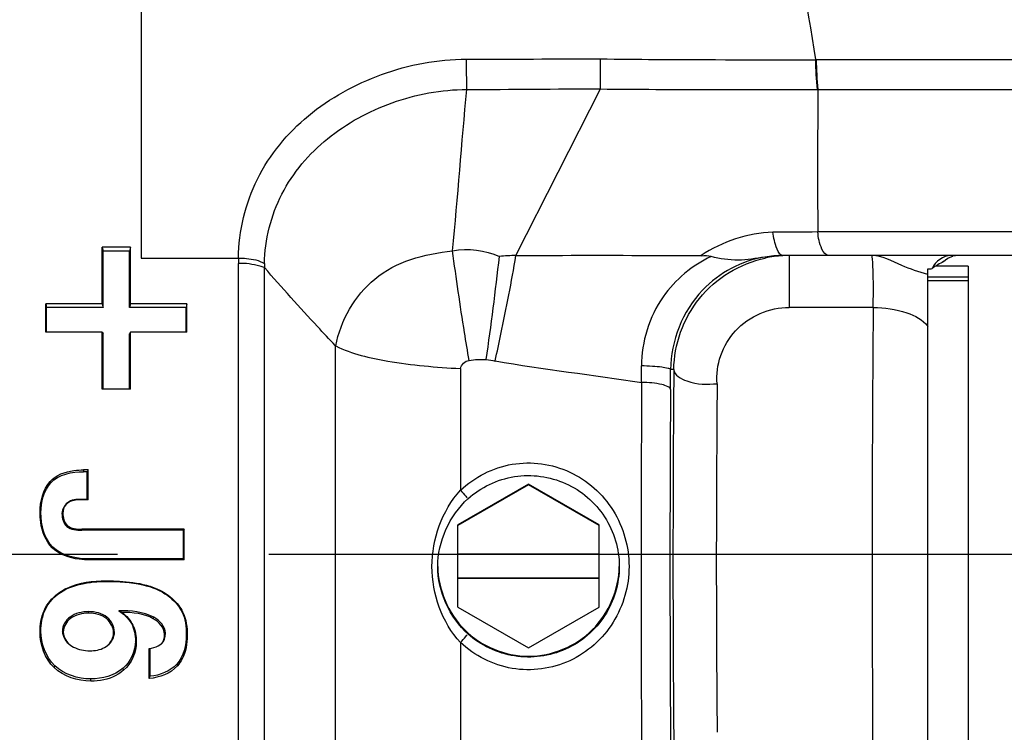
# Model space of a CAD drawing. Header units: millimetres. Extents: x 5828 to 6704, y 123 to 421.
# Tile 8 of 256: x 6376.04 to 6378.48, y 188.84 to 190.61. Entities that reach past the tile are written whole.
import ezdxf

# ---------------------------------------------------------------- set-up
doc = ezdxf.new("R2010")
doc.units = ezdxf.units.MM
doc.linetypes.add('CENTER', pattern=[0.6, 0.375, -0.075, 0.075, -0.075])
for name, color, linetype in [('中心线', 7, 'Continuous'), ('外形图', 7, 'Continuous'), ('尺寸标注', 7, 'Continuous')]:
    doc.layers.add(name, color=color, linetype=linetype)
doc.styles.add('微软雅黑', font='msyh.ttc', dxfattribs={"height": 1.5})
doc.dimstyles.new('尺寸标注_1_20比例', dxfattribs={"dimtxt": 1.5, "dimasz": 1.25, "dimexe": 0.5, "dimexo": 0.4, "dimgap": 0.5, "dimtad": 1, "dimdec": 1, "dimlfac": 20, "dimdsep": 46, "dimtxsty": '微软雅黑', "dimcen": 0.09, "dimadec": 0, "dimazin": 0, "dimtp": 0.01, "dimtm": 0.01, "dimtfac": 1, "dimtdec": 1, "dimtofl": 0, "dimtmove": 0, "dimatfit": 3, "dimfxl": 1, "dimtolj": 1, "dimarcsym": 0})

# ---------------------------------------------------------------- blocks, each defined once
blk = doc.blocks.new('*D1099')
at = {"layer": 'Defpoints', "color": 0}
for p in [(6385.3045, 191.5488), (6370.1354, 186.9495), (6385.3045, 186.9495)]:
    blk.add_point(p, dxfattribs=at)
at = {"layer": '尺寸标注', "color": 0, "lineweight": -2}
for p, q in [((6384.9045, 191.5488), (6369.6354, 191.5488)), ((6370.1354, 190.2988), (6370.1354, 188.1995)), ((6384.9045, 186.9495), (6369.6354, 186.9495))]:
    blk.add_line(p, q, dxfattribs=at)
at = {"layer": '尺寸标注', "color": 0}
for points in [[(6370.3437, 190.2988), (6369.927, 190.2988), (6370.1354, 191.5488)], [(6369.927, 188.1995), (6370.3437, 188.1995), (6370.1354, 186.9495)]]:
    blk.add_solid(points, dxfattribs=at)
at = {"layer": '尺寸标注', "color": 0, "insert": (6368.8616, 189.3315), "char_height": 1.5, "attachment_point": 5, "rotation": 90, "style": '微软雅黑'}
blk.add_mtext('\\A1;\\A1;{\\fAlibaba PuHuiTi 3.0 55 Regular|b0|i0|c134|p18;92}', dxfattribs=at)
blk = doc.blocks.new('*D1154')
at = {"layer": 'Defpoints', "color": 0}
for p in [(6379.9545, 192.4633), (6364.2871, 186.104), (6379.9545, 186.104)]:
    blk.add_point(p, dxfattribs=at)
at = {"layer": '尺寸标注', "color": 0, "lineweight": -2}
for p, q in [((6379.5545, 192.4633), (6363.7871, 192.4633)), ((6364.2871, 191.2133), (6364.2871, 187.354)), ((6379.5545, 186.104), (6363.7871, 186.104))]:
    blk.add_line(p, q, dxfattribs=at)
at = {"layer": '尺寸标注', "color": 0}
for points in [[(6364.4954, 191.2133), (6364.0787, 191.2133), (6364.2871, 192.4633)], [(6364.0787, 187.354), (6364.4954, 187.354), (6364.2871, 186.104)]]:
    blk.add_solid(points, dxfattribs=at)
at = {"layer": '尺寸标注', "color": 0, "insert": (6363.008, 189.0559), "char_height": 1.5, "attachment_point": 5, "rotation": 90, "style": '微软雅黑'}
blk.add_mtext('\\A1;\\A1;126', dxfattribs=at)

msp = doc.modelspace()

# ---------------------------------------------------------------- linework, layer by layer
at = {"layer": '中心线', "linetype": 'CENTER', "ltscale": 5}
msp.add_line((6373.6606, 189.2836), (6422.2283, 189.2836), dxfattribs=at)
at = {"layer": '外形图', "linetype": 'ByBlock'}
for p, q in [((6376.3445, 191.4138), (6376.3445, 190.0173)), ((6378.0161, 190.509), (6378.0178, 190.509)), ((6378.0178, 190.509), (6379.6514, 190.5091)), ((6377.2735, 190.0235), (6377.4827, 190.4364)), ((6378.0204, 190.435), (6378.022, 190.4351)), ((6378.022, 190.4351), (6379.6463, 190.4352)), ((6379.5942, 190.0819), (6378.0217, 190.0819)), ((6376.2475, 189.9036), (6376.2475, 190.0444)), ((6376.3175, 190.0444), (6376.2475, 190.0444)), ((6376.2475, 190.0444), (6376.2497, 190.0342)), ((6376.2497, 189.8948), (6376.2497, 190.0342)), ((6376.3153, 190.0342), (6376.2497, 190.0342)), ((6376.3175, 190.0444), (6376.3153, 190.0342)), ((6376.3153, 189.8948), (6376.3153, 190.0342)), ((6376.3175, 189.9036), (6376.3175, 190.0444)), ((6376.3445, 190.0173), (6376.5856, 190.0173)), ((6380.6429, 190.0235), (6377.9354, 190.0235)), ((6377.9506, 190.0235), (6377.9506, 189.8949)), ((6376.5856, 187.2706), (6376.5856, 190.0042)), ((6376.6498, 187.3042), (6376.6498, 189.9937)), ((6378.2945, 188.5408), (6378.2945, 189.9903)), ((6378.3945, 189.997), (6378.3138, 189.997)), ((6378.3945, 189.997), (6378.3945, 188.5703)), ((6378.3945, 189.9701), (6378.2945, 189.9701)), ((6378.3945, 189.9612), (6378.2945, 189.9612)), ((6376.1075, 189.8333), (6376.1075, 189.9036)), ((6376.2475, 189.9036), (6376.1075, 189.9036)), ((6376.1075, 189.9036), (6376.1097, 189.8948)), ((6376.1097, 189.8333), (6376.1097, 189.8948)), ((6376.2497, 189.8948), (6376.1097, 189.8948)), ((6376.2475, 189.9036), (6376.2497, 189.8948)), ((6376.3175, 189.9036), (6376.3153, 189.8948)), ((6376.4553, 189.8948), (6376.3153, 189.8948)), ((6376.4575, 189.9036), (6376.3175, 189.9036)), ((6376.4575, 189.9036), (6376.4553, 189.8948)), ((6376.4553, 189.8333), (6376.4553, 189.8948)), ((6376.4575, 189.8333), (6376.4575, 189.9036)), ((6378.1591, 189.8949), (6377.9506, 189.8949)), ((6376.2475, 189.8333), (6376.1075, 189.8333)), ((6376.2475, 189.6927), (6376.2475, 189.8333)), ((6376.2475, 189.8333), (6376.2497, 189.8295)), ((6376.2497, 189.6927), (6376.2497, 189.8295)), ((6376.3175, 189.8333), (6376.3153, 189.8295)), ((6376.3153, 189.6927), (6376.3153, 189.8295)), ((6376.3175, 189.6927), (6376.3175, 189.8333)), ((6376.4575, 189.8333), (6376.3175, 189.8333)), ((6376.8254, 189.8007), (6376.8254, 187.8182)), ((6376.8254, 189.8007), (6376.8268, 189.7997)), ((6377.1357, 189.7434), (6377.1357, 189.4417)), ((6377.6649, 189.7407), (6377.6569, 189.7407)), ((6376.3175, 189.6927), (6376.2475, 189.6927)), ((6376.2014, 189.4922), (6376.2014, 189.4878)), ((6376.2124, 189.4922), (6376.2014, 189.4922)), ((6376.2102, 189.4878), (6376.2014, 189.4878)), ((6376.2124, 189.4922), (6376.2102, 189.4878)), ((6376.2102, 189.4186), (6376.2102, 189.4878)), ((6376.2124, 189.4178), (6376.2124, 189.4922)), ((6376.1185, 189.4637), (6376.1202, 189.4603)), ((6377.3045, 189.4573), (6377.1295, 189.3563)), ((6377.3045, 189.4551), (6377.1295, 189.3541)), ((6377.3045, 189.4573), (6377.3045, 189.4551)), ((6377.4795, 189.3563), (6377.3045, 189.4573)), ((6377.4795, 189.3541), (6377.3045, 189.4551)), ((6376.1999, 189.4183), (6376.2, 189.419)), ((6376.2124, 189.4178), (6376.1999, 189.4183)), ((6376.2102, 189.4186), (6376.2, 189.419)), ((6376.2124, 189.4178), (6376.2102, 189.4186)), ((6376.0934, 189.3873), (6376.0956, 189.3862)), ((6376.15, 189.3853), (6376.1478, 189.3843)), ((6377.1295, 189.1521), (6377.1295, 189.3563)), ((6377.4795, 189.1521), (6377.4795, 189.3563)), ((6376.1973, 189.3453), (6376.1973, 189.3425)), ((6376.451, 189.3453), (6376.1973, 189.3453)), ((6376.4488, 189.3425), (6376.1973, 189.3425)), ((6376.451, 189.3453), (6376.4488, 189.3425)), ((6376.4488, 189.2716), (6376.4488, 189.3425)), ((6376.451, 189.2693), (6376.451, 189.3453)), ((6376.1236, 189.2994), (6376.1251, 189.3008)), ((6377.4795, 189.2831), (6377.1295, 189.2831)), ((6376.2173, 189.2693), (6376.2173, 189.2716)), ((6376.4488, 189.2716), (6376.2173, 189.2716)), ((6376.451, 189.2693), (6376.2173, 189.2693)), ((6376.451, 189.2693), (6376.4488, 189.2716)), ((6376.2577, 189.2174), (6376.2577, 189.2159)), ((6376.3486, 189.2086), (6376.3481, 189.2072)), ((6377.1295, 189.2244), (6377.4795, 189.2244)), ((6377.4795, 189.2231), (6377.1295, 189.2231)), ((6376.1365, 189.185), (6376.1378, 189.1844)), ((6376.4115, 189.1813), (6376.4101, 189.1806)), ((6376.2138, 189.1372), (6376.2138, 189.141)), ((6376.447, 189.1403), (6376.445, 189.1409)), ((6377.1295, 189.1521), (6377.3045, 189.051)), ((6377.3045, 189.051), (6377.4795, 189.1521)), ((6376.1689, 189.1241), (6376.1677, 189.1276)), ((6376.2587, 189.1232), (6376.2601, 189.1266)), ((6376.3742, 189.1234), (6376.3753, 189.127)), ((6376.0934, 189.0907), (6376.0956, 189.0928)), ((6376.151, 189.0902), (6376.1488, 189.0923)), ((6376.2757, 189.0883), (6376.2779, 189.0904)), ((6376.402, 189.0854), (6376.4042, 189.0875)), ((6376.4583, 189.0817), (6376.4561, 189.0839)), ((6376.1697, 189.0574), (6376.1685, 189.0581)), ((6376.1697, 189.0574), (6376.1765, 189.0532)), ((6376.2597, 189.0564), (6376.261, 189.0571)), ((6376.332, 189.0659), (6376.3299, 189.0682)), ((6376.3866, 189.0563), (6376.3932, 189.0606)), ((6376.3932, 189.0606), (6376.3946, 189.0613)), ((6377.1357, 189.0645), (6377.1357, 188.2704)), ((6376.2531, 189.0521), (6376.2597, 189.0564)), ((6376.364, 188.9752), (6376.364, 189.0494)), ((6376.3662, 188.9808), (6376.3662, 189.0494)), ((6376.4339, 189.0065), (6376.4323, 189.0109)), ((6376.1283, 189.0024), (6376.1298, 189.007)), ((6376.3006, 188.9958), (6376.2992, 189.0006)), ((6376.2192, 188.9686), (6376.2192, 188.9741))]:
    msp.add_line(p, q, dxfattribs=at)
for centre, radius, start, end in [((6580.3755, 223.342), 205.0057, 188.978318, 189.215981), ((6372.1424, 190.4232), 5.009, 0.1357, 0.9925), ((6375.2872, 190.4809), 2.1959, 358.8391, 0.7803), ((6378.7736, 190.5143), 0.7575, 180.399, 186.0009), ((6378.7538, 190.5123), 0.7358, 180.2555, 186.0224), ((6404.3847, 190.2397), 26.3634, 179.57549, 180.34297), ((6377.017, 190.0132), 0.4314, 179.4528, 181.1985), ((6368.6751, 190.9885), 8.6119, 351.83597, 353.55033), ((6377.2735, 189.6732), 0.3503, 90.0029, 96.7268), ((6377.9354, 189.7458), 0.2777, 90.0056, 99.2934), ((6377.9508, 189.7385), 0.285, 93.0828, 102.0607), ((6377.9507, 189.7407), 0.2829, 90.0031, 93.0797), ((6378.3695, 189.9732), 0.0503, 90.0414, 105.1466), ((6377.054, 189.9964), 0.4042, 179.0002, 180.3822), ((6378.4277, 189.8227), 0.2082, 116.8114, 125.9314), ((6454.6091, 189.2641), 76.4526, 179.527229, 180.480298), ((6359.0795, 189.4924), 18.5068, 0.67079, 0.79736), ((6361.7417, 189.7957), 15.9153, 359.62565, 359.80218), ((6429.3766, 189.2602), 51.7139, 179.46764, 180.50386), ((6443.1279, 189.2549), 65.5444, 179.603008, 180.538442), ((6439.2666, 189.2559), 61.6114, 179.594675, 180.549382), ((6423.6952, 189.262), 45.925, 179.44627, 180.52407), ((6375.0157, 189.4967), 1.4456, 338.8527, 339.0943)]:
    msp.add_arc(centre, radius, start, end, dxfattribs=at)
for points, knots in [([(6376.5856, 190.0173), (6376.5858, 190.0844), (6376.6187, 190.2205), (6376.7524, 190.3817), (6376.9379, 190.4829), (6377.0792, 190.5106), (6377.1506, 190.51)], [0, 0, 0, 0, 0.244013, 0.488242, 0.740237, 1, 1, 1, 1]), ([(6377.4829, 190.5108), (6377.5283, 190.5104), (6377.7061, 190.5086), (6377.8838, 190.5089), (6378.0161, 190.5089)], [0, 0, 0, 0, 0.255553, 1, 1, 1, 1]), ([(6376.6498, 190.0035), (6376.6508, 190.0628), (6376.6809, 190.1828), (6376.8009, 190.3232), (6376.9645, 190.4115), (6377.0887, 190.435), (6377.1514, 190.4351)], [0, 0, 0, 0, 0.244771, 0.489445, 0.74115, 1, 1, 1, 1]), ([(6377.4827, 190.4364), (6377.5285, 190.436), (6377.7078, 190.4345), (6377.887, 190.4349), (6378.0204, 190.435)], [0, 0, 0, 0, 0.255839, 1, 1, 1, 1]), ([(6377.9354, 190.0235), (6377.9282, 190.0235), (6377.9157, 190.0487), (6377.9124, 190.0673), (6377.9105, 190.0816)], [0, 0, 0, 0, 0.332891, 1, 1, 1, 1]), ([(6378.0492, 190.0235), (6378.0414, 190.0235), (6378.026, 190.0471), (6378.0233, 190.0675), (6378.0217, 190.0819)], [0, 0, 0, 0, 0.349646, 1, 1, 1, 1]), ([(6376.8268, 189.7997), (6376.8381, 189.8625), (6376.8924, 189.9564), (6377.0122, 190.0202), (6377.0813, 190.0308), (6377.1164, 190.0353)], [0, 0, 0, 0, 0.479801, 0.734471, 1, 1, 1, 1]), ([(6377.1572, 189.7638), (6377.1533, 189.7868), (6377.1385, 189.8771), (6377.1251, 189.9677), (6377.1164, 190.0353)], [0, 0, 0, 0, 0.255154, 1, 1, 1, 1]), ([(6376.5856, 190.0173), (6376.5921, 190.0173), (6376.6139, 190.0159), (6376.6368, 190.012), (6376.6498, 190.0035)], [0, 0, 0, 0, 0.295016, 1, 1, 1, 1]), ([(6377.2219, 189.7624), (6377.2267, 189.7845), (6377.2454, 189.8712), (6377.2623, 189.9583), (6377.2735, 190.0235)], [0, 0, 0, 0, 0.254347, 1, 1, 1, 1]), ([(6377.2735, 190.0235), (6377.3119, 190.0232), (6377.4651, 190.0252), (6377.6182, 190.0234), (6377.7329, 190.0235)], [0, 0, 0, 0, 0.250822, 1, 1, 1, 1]), ([(6377.7574, 190.0209), (6377.7104, 189.9993), (6377.62, 189.9242), (6377.5847, 189.8097), (6377.5846, 189.7499)], [0, 0, 0, 0, 0.46399, 1, 1, 1, 1]), ([(6377.8906, 190.0199), (6377.8331, 190.0104), (6377.7096, 189.9461), (6377.6572, 189.8116), (6377.6569, 189.7407)], [0, 0, 0, 0, 0.451185, 1, 1, 1, 1]), ([(6377.6649, 189.7407), (6377.6654, 189.8032), (6377.7111, 189.9327), (6377.8289, 190.0039), (6377.8912, 190.0172)], [0, 0, 0, 0, 0.495126, 1, 1, 1, 1]), ([(6377.8906, 190.0199), (6377.8686, 190.0163), (6377.8242, 190.0083), (6377.7792, 190.0154), (6377.7574, 190.0209)], [0, 0, 0, 0, 0.49845, 1, 1, 1, 1]), ([(6378.1591, 189.8949), (6378.1595, 189.9094), (6378.1597, 189.938), (6378.1595, 189.9729), (6378.1585, 189.997), (6378.1581, 190.0112), (6378.1566, 190.0177), (6378.1567, 190.0235), (6378.1557, 190.0235)], [0, 0, 0, 0, 0.336628, 0.668731, 0.805488, 0.910253, 0.976283, 1, 1, 1, 1]), ([(6378.2945, 189.9769), (6378.2727, 189.9835), (6378.2262, 189.9964), (6378.1817, 190.0235), (6378.1557, 190.0235)], [0, 0, 0, 0, 0.465943, 1, 1, 1, 1]), ([(6376.6498, 189.9937), (6376.646, 189.9949), (6376.6253, 190.0013), (6376.6034, 190.0046), (6376.5856, 190.0042)], [0, 0, 0, 0, 0.181868, 1, 1, 1, 1]), ([(6376.8254, 189.8007), (6376.8107, 189.8162), (6376.751, 189.8795), (6376.6927, 189.9441), (6376.6498, 189.9937)], [0, 0, 0, 0, 0.245476, 1, 1, 1, 1]), ([(6378.2945, 189.9903), (6378.296, 189.9904), (6378.2996, 189.9909), (6378.3038, 189.99), (6378.3055, 189.9913)], [0, 0, 0, 0, 0.409254, 1, 1, 1, 1]), ([(6377.7723, 189.7058), (6377.7678, 189.7519), (6377.8034, 189.8536), (6377.9023, 189.8949), (6377.9506, 189.8949)], [0, 0, 0, 0, 0.489124, 1, 1, 1, 1]), ([(6378.1591, 189.8949), (6378.1873, 189.8947), (6378.2354, 189.8883), (6378.2826, 189.8649), (6378.2945, 189.848)], [0, 0, 0, 0, 0.57731, 1, 1, 1, 1]), ([(6376.8268, 189.7997), (6376.8666, 189.7794), (6376.9711, 189.7555), (6377.0754, 189.7467), (6377.1357, 189.7434)], [0, 0, 0, 0, 0.425793, 1, 1, 1, 1]), ([(6377.6569, 189.7407), (6377.6564, 189.743), (6377.6466, 189.7446), (6377.6333, 189.7475), (6377.6102, 189.7491), (6377.5936, 189.7498), (6377.5846, 189.7499)], [0, 0, 0, 0, 0.093093, 0.312434, 0.63031, 1, 1, 1, 1]), ([(6377.6649, 189.7407), (6377.6657, 189.7265), (6377.7108, 189.7029), (6377.7473, 189.7039), (6377.7723, 189.7058)], [0, 0, 0, 0, 0.362938, 1, 1, 1, 1]), ([(6377.6567, 189.6917), (6377.6564, 189.6946), (6377.6482, 189.7004), (6377.6249, 189.7069), (6377.6019, 189.7089), (6377.5851, 189.709)], [0, 0, 0, 0, 0.116696, 0.335937, 1, 1, 1, 1]), ([(6377.1357, 189.4417), (6377.1705, 189.4746), (6377.2619, 189.5213), (6377.413, 189.5002), (6377.5264, 189.399), (6377.5538, 189.3009), (6377.5538, 189.2529)], [0, 0, 0, 0, 0.249816, 0.499733, 0.749582, 1, 1, 1, 1]), ([(6376.1185, 189.4637), (6376.1329, 189.4799), (6376.1641, 189.491), (6376.1934, 189.4922), (6376.2014, 189.4922)], [0, 0, 0, 0, 0.730181, 1, 1, 1, 1]), ([(6377.1544, 189.4208), (6377.1861, 189.4492), (6377.268, 189.4884), (6377.4015, 189.4702), (6377.504, 189.3827), (6377.5295, 189.2956), (6377.5295, 189.253)], [0, 0, 0, 0, 0.249912, 0.500065, 0.749846, 1, 1, 1, 1]), ([(6377.1357, 189.4417), (6377.1402, 189.4368), (6377.146, 189.4307), (6377.1513, 189.4242), (6377.1523, 189.4229)], [0, 0, 0, 0, 0.799887, 1, 1, 1, 1]), ([(6376.2, 189.419), (6376.1883, 189.4195), (6376.1633, 189.4196), (6376.1478, 189.3956), (6376.1478, 189.3843)], [0, 0, 0, 0, 0.509004, 1, 1, 1, 1]), ([(6376.1999, 189.4183), (6376.1901, 189.4187), (6376.174, 189.4179), (6376.1537, 189.4057), (6376.15, 189.3922), (6376.15, 189.3853)], [0, 0, 0, 0, 0.43767, 0.697166, 1, 1, 1, 1]), ([(6376.1236, 189.2994), (6376.1072, 189.3157), (6376.0949, 189.3479), (6376.0934, 189.379), (6376.0934, 189.3873)], [0, 0, 0, 0, 0.735429, 1, 1, 1, 1]), ([(6376.161, 189.3547), (6376.1608, 189.3543), (6376.1602, 189.3535), (6376.1599, 189.3526), (6376.1597, 189.3521)], [0, 0, 0, 0, 0.491351, 1, 1, 1, 1]), ([(6376.2173, 189.2693), (6376.2083, 189.2693), (6376.1755, 189.2708), (6376.1408, 189.2823), (6376.1236, 189.2994)], [0, 0, 0, 0, 0.268833, 1, 1, 1, 1]), ([(6377.0795, 189.2529), (6377.0802, 189.1959), (6377.1296, 189.0779), (6377.3046, 189.0071), (6377.4795, 189.078), (6377.5288, 189.1961), (6377.5295, 189.253)], [0, 0, 0, 0, 0.249989, 0.5, 0.750011, 1, 1, 1, 1]), ([(6377.5538, 189.2529), (6377.5538, 189.2049), (6377.5264, 189.1069), (6377.4129, 189.0061), (6377.262, 188.9852), (6377.1705, 189.0316), (6377.1357, 189.0645)], [0, 0, 0, 0, 0.250341, 0.500026, 0.750162, 1, 1, 1, 1]), ([(6377.5295, 189.253), (6377.5295, 189.2105), (6377.504, 189.1235), (6377.4014, 189.0363), (6377.268, 189.0183), (6377.1861, 189.0572), (6377.1544, 189.0856)], [0, 0, 0, 0, 0.250067, 0.499672, 0.750058, 1, 1, 1, 1]), ([(6376.1365, 189.185), (6376.144, 189.1907), (6376.1808, 189.2122), (6376.2248, 189.2174), (6376.2577, 189.2174)], [0, 0, 0, 0, 0.221589, 1, 1, 1, 1]), ([(6376.2577, 189.2174), (6376.2658, 189.2174), (6376.2962, 189.2168), (6376.3268, 189.2135), (6376.3486, 189.2086)], [0, 0, 0, 0, 0.264239, 1, 1, 1, 1]), ([(6376.3486, 189.2086), (6376.3547, 189.2072), (6376.3768, 189.2013), (6376.3982, 189.1914), (6376.4115, 189.1813)], [0, 0, 0, 0, 0.270996, 1, 1, 1, 1]), ([(6376.0934, 189.0907), (6376.0934, 189.1085), (6376.0987, 189.145), (6376.1223, 189.1744), (6376.1365, 189.185)], [0, 0, 0, 0, 0.500319, 1, 1, 1, 1]), ([(6376.0956, 189.0928), (6376.0956, 189.1101), (6376.1008, 189.1457), (6376.1239, 189.174), (6376.1378, 189.1844)], [0, 0, 0, 0, 0.500615, 1, 1, 1, 1]), ([(6376.4115, 189.1813), (6376.4153, 189.1783), (6376.4293, 189.1667), (6376.4411, 189.1522), (6376.447, 189.1403)], [0, 0, 0, 0, 0.26951, 1, 1, 1, 1]), ([(6376.2962, 189.1392), (6376.2951, 189.1398), (6376.2926, 189.1412), (6376.2901, 189.1423), (6376.2887, 189.1428)], [0, 0, 0, 0, 0.4785, 1, 1, 1, 1]), ([(6376.2889, 189.1429), (6376.3015, 189.1353), (6376.3241, 189.1135), (6376.3299, 189.083), (6376.3299, 189.0682)], [0, 0, 0, 0, 0.500099, 1, 1, 1, 1]), ([(6376.2962, 189.1392), (6376.3076, 189.131), (6376.3272, 189.1088), (6376.332, 189.08), (6376.332, 189.0659)], [0, 0, 0, 0, 0.499261, 1, 1, 1, 1]), ([(6376.4583, 189.0817), (6376.4583, 189.062), (6376.4537, 189.0342), (6376.4385, 189.0118), (6376.4339, 189.0065)], [0, 0, 0, 0, 0.737262, 1, 1, 1, 1]), ([(6377.1357, 189.0645), (6377.1403, 189.0694), (6377.146, 189.0755), (6377.1513, 189.0821), (6377.1523, 189.0835)], [0, 0, 0, 0, 0.795973, 1, 1, 1, 1]), ([(6376.3006, 188.9958), (6376.2948, 188.9909), (6376.2707, 188.9743), (6376.2406, 188.9686), (6376.2192, 188.9686)], [0, 0, 0, 0, 0.263691, 1, 1, 1, 1])]:
    msp.add_open_spline(points, degree=3, knots=knots, dxfattribs=at)
for points in [[(6377.1506, 190.51), (6377.2614, 190.5099), (6377.3721, 190.5113), (6377.4829, 190.5108)], [(6377.1164, 190.0353), (6377.1288, 190.1685), (6377.1392, 190.3019), (6377.1514, 190.4351)], [(6377.1514, 190.4351), (6377.2618, 190.435), (6377.3722, 190.4371), (6377.4827, 190.4364)], [(6377.9105, 190.0816), (6377.8483, 190.0794), (6377.7844, 190.0586), (6377.7329, 190.0235)], [(6378.0217, 190.0819), (6377.9847, 190.0818), (6377.9476, 190.0817), (6377.9105, 190.0816)], [(6377.1164, 190.0353), (6377.1547, 190.0425), (6377.1969, 190.0371), (6377.2325, 190.0211)], [(6377.7575, 190.0208), (6377.7499, 190.0228), (6377.7414, 190.0244), (6377.7338, 190.0222)], [(6378.3522, 190.0235), (6378.3333, 190.0235), (6378.3122, 190.009), (6378.3055, 189.9913)], [(6378.3338, 190.0085), (6378.3399, 190.0148), (6378.348, 190.0195), (6378.3564, 190.0218)], [(6377.1572, 189.7638), (6377.1712, 189.7656), (6377.1856, 189.7671), (6377.1997, 189.7655)], [(6377.1997, 189.7655), (6377.2071, 189.7647), (6377.2146, 189.7639), (6377.2218, 189.7621)], [(6377.1357, 189.7434), (6377.1371, 189.7531), (6377.1474, 189.7625), (6377.1572, 189.7638)], [(6377.2219, 189.7624), (6377.3425, 189.7417), (6377.4641, 189.7274), (6377.5851, 189.709)], [(6376.1202, 189.4603), (6376.1392, 189.4816), (6376.1728, 189.4878), (6376.2014, 189.4878)], [(6376.0934, 189.3873), (6376.0934, 189.4141), (6376.1008, 189.4436), (6376.1185, 189.4637)], [(6376.0956, 189.3862), (6376.0956, 189.4122), (6376.1028, 189.4409), (6376.1202, 189.4603)], [(6377.0651, 189.2528), (6377.0651, 189.32), (6377.0901, 189.3923), (6377.1357, 189.4417)], [(6377.0795, 189.2529), (6377.0795, 189.3141), (6377.1088, 189.3798), (6377.1544, 189.4208)], [(6376.1251, 189.3008), (6376.1037, 189.3219), (6376.0956, 189.3561), (6376.0956, 189.3862)], [(6376.1478, 189.3843), (6376.1478, 189.3729), (6376.1509, 189.3595), (6376.1596, 189.3522)], [(6376.15, 189.3853), (6376.15, 189.3745), (6376.1527, 189.3617), (6376.161, 189.3547)], [(6376.1596, 189.3522), (6376.1696, 189.3439), (6376.1843, 189.3425), (6376.1973, 189.3425)], [(6376.161, 189.3547), (6376.1705, 189.3466), (6376.1848, 189.3453), (6376.1973, 189.3453)], [(6376.2173, 189.2716), (6376.185, 189.2716), (6376.1481, 189.2782), (6376.1251, 189.3008)], [(6377.1357, 189.0645), (6377.0901, 189.1136), (6377.0651, 189.1857), (6377.0651, 189.2528)], [(6377.1544, 189.0856), (6377.1088, 189.1263), (6377.0795, 189.1918), (6377.0795, 189.2529)], [(6376.1378, 189.1844), (6376.171, 189.209), (6376.2164, 189.2159), (6376.2577, 189.2159)], [(6376.2577, 189.2159), (6376.288, 189.2159), (6376.3186, 189.2139), (6376.3481, 189.2072)], [(6376.3481, 189.2072), (6376.3701, 189.2023), (6376.3922, 189.1942), (6376.4101, 189.1806)], [(6376.4101, 189.1806), (6376.4242, 189.17), (6376.4371, 189.1566), (6376.445, 189.1409)], [(6376.2138, 189.141), (6376.1978, 189.141), (6376.1807, 189.137), (6376.1677, 189.1276)], [(6376.2138, 189.1372), (6376.1983, 189.1372), (6376.1816, 189.1333), (6376.1689, 189.1241)], [(6376.2601, 189.1266), (6376.2477, 189.1369), (6376.23, 189.141), (6376.2138, 189.141)], [(6376.2587, 189.1232), (6376.2467, 189.1332), (6376.2295, 189.1372), (6376.2138, 189.1372)], [(6376.3753, 189.127), (6376.3496, 189.141), (6376.3182, 189.1433), (6376.2889, 189.1429)], [(6376.3742, 189.1234), (6376.351, 189.1362), (6376.3227, 189.139), (6376.2962, 189.1392)], [(6376.445, 189.1409), (6376.4538, 189.1236), (6376.4561, 189.1033), (6376.4561, 189.0839)], [(6376.447, 189.1403), (6376.4559, 189.1226), (6376.4583, 189.1016), (6376.4583, 189.0817)], [(6376.1677, 189.1276), (6376.1568, 189.1198), (6376.1488, 189.1057), (6376.1488, 189.0923)], [(6376.1689, 189.1241), (6376.1586, 189.1166), (6376.151, 189.103), (6376.151, 189.0902)], [(6376.2757, 189.0883), (6376.2757, 189.1012), (6376.2687, 189.1149), (6376.2587, 189.1232)], [(6376.2779, 189.0904), (6376.2779, 189.1038), (6376.2705, 189.118), (6376.2601, 189.1266)], [(6376.402, 189.0854), (6376.402, 189.1011), (6376.3879, 189.1158), (6376.3742, 189.1234)], [(6376.4042, 189.0875), (6376.4042, 189.1038), (6376.3896, 189.1192), (6376.3753, 189.127)], [(6376.1283, 189.0024), (6376.1054, 189.0243), (6376.0934, 189.0591), (6376.0934, 189.0907)], [(6376.1298, 189.007), (6376.1074, 189.0282), (6376.0956, 189.062), (6376.0956, 189.0928)], [(6376.1488, 189.0923), (6376.1488, 189.0791), (6376.1577, 189.0656), (6376.1685, 189.0581)], [(6376.151, 189.0902), (6376.151, 189.0776), (6376.1594, 189.0647), (6376.1697, 189.0574)], [(6376.2597, 189.0564), (6376.2691, 189.0637), (6376.2757, 189.0764), (6376.2757, 189.0883)], [(6376.261, 189.0571), (6376.2709, 189.0647), (6376.2779, 189.078), (6376.2779, 189.0904)], [(6376.3932, 189.0606), (6376.4, 189.0662), (6376.402, 189.0766), (6376.402, 189.0854)], [(6376.3946, 189.0613), (6376.4018, 189.0672), (6376.4042, 189.0782), (6376.4042, 189.0875)], [(6376.4561, 189.0839), (6376.4561, 189.0583), (6376.4492, 189.0302), (6376.4323, 189.0109)], [(6376.3299, 189.0682), (6376.3299, 189.0435), (6376.3181, 189.0166), (6376.2992, 189.0006)], [(6376.332, 189.0659), (6376.332, 189.0403), (6376.32, 189.0125), (6376.3006, 188.9958)], [(6376.1765, 189.0532), (6376.1886, 189.0467), (6376.203, 189.044), (6376.2168, 189.044)], [(6376.2168, 189.044), (6376.2292, 189.044), (6376.2423, 189.0461), (6376.2531, 189.0521)], [(6376.364, 189.0494), (6376.3717, 189.0507), (6376.3796, 189.0527), (6376.3866, 189.0563)], [(6376.4323, 189.0109), (6376.4163, 188.9928), (6376.3903, 188.9831), (6376.3662, 188.9808)], [(6376.2192, 188.9686), (6376.1869, 188.9686), (6376.1517, 188.9801), (6376.1283, 189.0024)], [(6376.2192, 188.9741), (6376.1875, 188.9741), (6376.1529, 188.9852), (6376.1298, 189.007)], [(6376.2992, 189.0006), (6376.2778, 188.9824), (6376.2473, 188.9741), (6376.2192, 188.9741)], [(6376.4339, 189.0065), (6376.4172, 188.9873), (6376.3895, 188.9772), (6376.364, 188.9752)]]:
    msp.add_open_spline(points, degree=3, dxfattribs=at)

# ---------------------------------------------------------------- dimensions: what is measured, and where the dimension line sits
at = {"layer": '尺寸标注'}
dim = msp.add_linear_dim(base=(6364.2871, 186.104), p1=(6379.9545, 192.4633), p2=(6379.9545, 186.104), angle=90, text='\\A1;126', dimstyle='尺寸标注_1_20比例', override={"dimtxsty": '微软雅黑'}, dxfattribs=at)
dim.commit()
dim.dimension.update_dxf_attribs({"geometry": '*D1154', "text_midpoint": (6364.2871, 189.0559), "dimtype": 160})
dim = msp.add_linear_dim(base=(6370.1354, 186.9495), p1=(6385.3045, 191.5488), p2=(6385.3045, 186.9495), angle=90, text='\\A1;{\\fAlibaba PuHuiTi 3.0 55 Regular|b0|i0|c134|p18;<>}', dimstyle='尺寸标注_1_20比例', dxfattribs=at)
dim.commit()
dim.dimension.update_dxf_attribs({"geometry": '*D1099', "text_midpoint": (6370.1354, 189.3315), "dimtype": 160})

doc.saveas('drawing.dxf')
